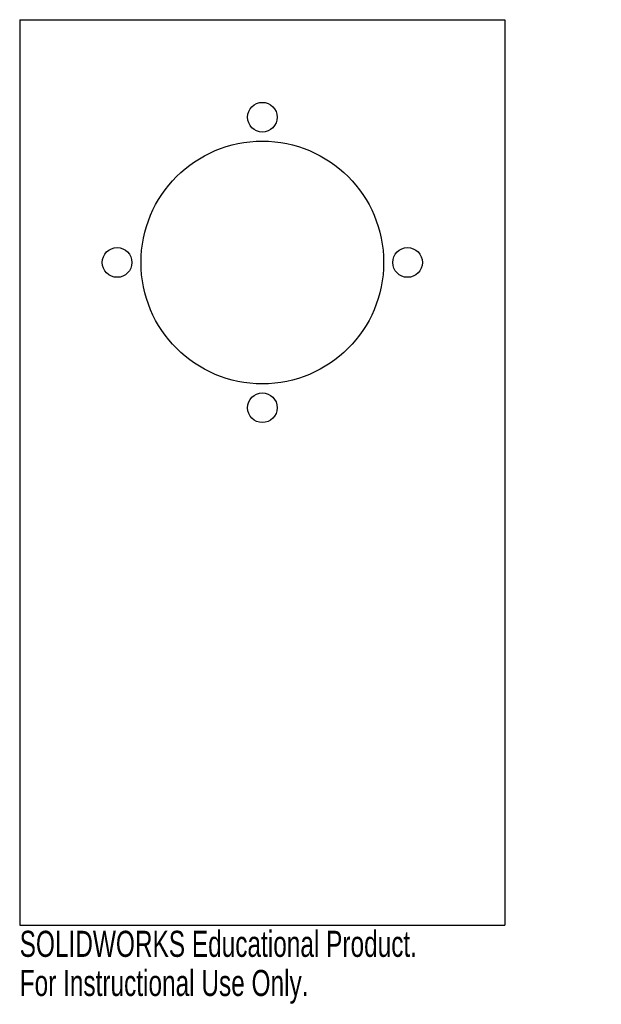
# Model space of a CAD drawing. Header units: millimetres. Extents: x 0 to 108, y -15 to 168.
import ezdxf

# ---------------------------------------------------------------- set-up
doc = ezdxf.new("R2010")
doc.units = ezdxf.units.MM
doc.layers.add('CORTE', color=7, linetype='Continuous')
doc.layers.add('INFORMACION_NO_CORTE', color=8, linetype='Continuous')
doc.styles.add('SLDTEXTSTYLE0', font='TXT', dxfattribs={"width": 0.7})

msp = doc.modelspace()

# ---------------------------------------------------------------- linework, layer by layer
at = {"layer": 'CORTE', "color": 7, "linetype": 'Continuous', "lineweight": 25}
for p, q in [((0, 167.85), (90, 167.85)), ((0, 167.85), (0, 0)), ((90, 167.85), (90, 0)), ((0, 0), (90, 0))]:
    msp.add_line(p, q, dxfattribs=at)
for centre, radius in [((45, 149.78), 2.75), ((45, 122.85), 22.5), ((18.07, 122.85), 2.75), ((71.93, 122.85), 2.75), ((45, 95.93), 2.75)]:
    msp.add_circle(centre, radius, dxfattribs=at)

# ---------------------------------------------------------------- texts
at = {"layer": 'INFORMACION_NO_CORTE', "color": 7, "linetype": 'Continuous', "char_height": 4.8336, "attachment_point": 1, "style": 'SLDTEXTSTYLE0'}
for s, insert in [('SOLIDWORKS Educational Product.', (0, -1.02)), ('For Instructional Use Only.', (0, -8.27))]:
    msp.add_mtext(s, dxfattribs=dict(at, insert=insert))

doc.saveas('drawing.dxf')
